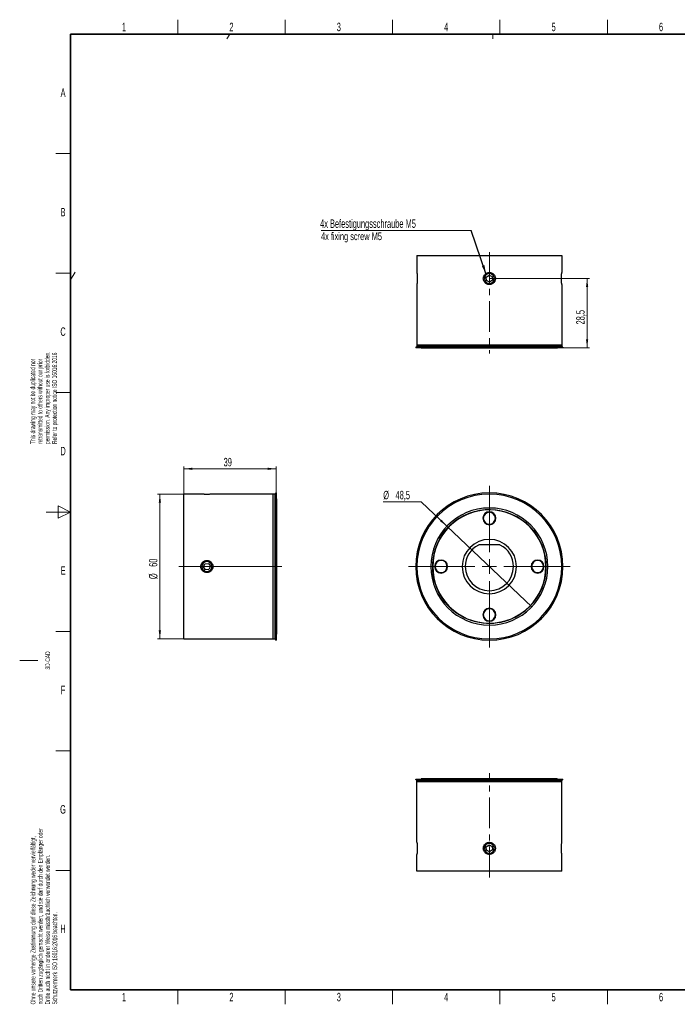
# Model space of a CAD drawing. Header units: millimetres. Extents: x 16 to 581, y 2 to 418.
# Tile 1 of 4: x 16 to 288, y 6 to 414. Entities that reach past the tile are written whole.
import ezdxf

# ---------------------------------------------------------------- set-up
doc = ezdxf.new("R2010")
doc.units = ezdxf.units.MM
doc.linetypes.add('CENTERX2', pattern=[20.32, 12.7, -2.54, 2.54, -2.54])
doc.styles.add('SLDTEXTSTYLE0', font='TXT', dxfattribs={"width": 0.605})
doc.dimstyles.new('SLDDIMSTYLE0', dxfattribs={"dimtxt": 3.5, "dimasz": 3.5, "dimexe": 0, "dimexo": 0.0625, "dimgap": 0.875, "dimtad": 0, "dimtih": 1, "dimtoh": 1, "dimrnd": 1e-09, "dimzin": 12, "dimdsep": 46, "dimtxsty": 'SLDTEXTSTYLE0', "dimblk1": 'NONE', "dimsah": 1, "dimcen": 0, "dimadec": 0, "dimazin": 3, "dimtfac": 1, "dimtmove": 0, "dimatfit": 3, "dimldrblk": 'NONE', "dimfxl": 1, "dimfrac": 2, "dimtolj": 1, "dimtzin": 12, "dimarcsym": 0})
doc.dimstyles.new('SLDDIMSTYLE1', dxfattribs={"dimtxt": 3.5, "dimasz": 3.5, "dimexe": 0, "dimexo": 0.0625, "dimgap": 0.875, "dimtad": 1, "dimrnd": 1e-09, "dimzin": 12, "dimdsep": 46, "dimtxsty": 'SLDTEXTSTYLE0', "dimsah": 1, "dimcen": 0.09, "dimadec": 0, "dimazin": 3, "dimtfac": 1, "dimtofl": 0, "dimtmove": 0, "dimatfit": 3, "dimfxl": 1, "dimfrac": 2, "dimtolj": 1, "dimtzin": 12, "dimarcsym": 0})
doc.dimstyles.new('SLDDIMSTYLE2', dxfattribs={"dimtxt": 0.18, "dimasz": 3.5, "dimexe": 0, "dimexo": 0.0625, "dimgap": 0, "dimtad": 0, "dimtih": 1, "dimtoh": 1, "dimdec": 0, "dimrnd": 1e-09, "dimzin": 0, "dimdsep": 46, "dimtxsty": 'Standard', "dimsah": 1, "dimcen": 0.09, "dimadec": 0, "dimazin": 0, "dimtfac": 3.5, "dimtdec": 0, "dimtofl": 0, "dimtmove": 0, "dimatfit": 3, "dimfxl": 1, "dimfrac": 2, "dimtolj": 1, "dimtzin": 0, "dimarcsym": 0})

# ---------------------------------------------------------------- blocks, each defined once
blk = doc.blocks.new('_D')
at = {"color": 7, "linetype": 'Continuous', "lineweight": 0}
for p, q in [((182.33, 214.25), (166.62, 214.25)), ((193.01, 204.1), (182.33, 214.25)), ((228.17, 170.7), (193.01, 204.1))]:
    blk.add_line(p, q, dxfattribs=at)
at = {"color": 7, "linetype": 'Continuous', "lineweight": 18}
blk.add_solid([(193.01, 204.1), (190.79, 206.85), (190.15, 206.18)], dxfattribs=at)
at = {"color": 7, "linetype": 'Continuous', "lineweight": 18, "char_height": 3.5, "attachment_point": 1, "style": 'SLDTEXTSTYLE0'}
for s, insert in [('%%c', (166.62, 218.76)), ('48,5', (171.72, 218.77))]:
    blk.add_mtext(s, dxfattribs=dict(at, insert=insert))
blk = doc.blocks.new('_None')
blk = doc.blocks.new('SW_CENTERMARKSYMBOL_0')
at = {"color": 0, "linetype": 'Continuous', "lineweight": 18}
for p, q in [((0, 6), (0, 33.5)), ((-6, 0), (-33.5, 0)), ((0, 0), (-3, 0)), ((0, 0), (0, 3)), ((0, 0), (0, -3)), ((0, 0), (3, 0)), ((6, 0), (33.5, 0)), ((0, -6), (0, -33.5))]:
    blk.add_line(p, q, dxfattribs=at)
blk = doc.blocks.new('_D_1')
at = {"color": 7, "linetype": 'Continuous', "lineweight": 0}
for p, q in [((84.07, 217.4), (84.07, 228.9)), ((122.27, 217.9), (122.27, 228.9)), ((122.27, 227.9), (84.07, 227.9))]:
    blk.add_line(p, q, dxfattribs=at)
at = {"color": 7, "linetype": 'Continuous', "lineweight": 18}
for points in [[(84.07, 227.9), (87.57, 227.44), (87.57, 228.36)], [(122.27, 227.9), (118.77, 228.36), (118.77, 227.44)]]:
    blk.add_solid(points, dxfattribs=at)
at = {"color": 7, "linetype": 'Continuous', "lineweight": 18, "insert": (100.49, 232.41), "char_height": 3.5, "attachment_point": 1, "style": 'SLDTEXTSTYLE0'}
blk.add_mtext('39', dxfattribs=at)
blk = doc.blocks.new('_D_2')
at = {"color": 7, "linetype": 'Continuous', "lineweight": 0}
for p, q in [((84.07, 217.4), (73.07, 217.4)), ((74.07, 217.4), (74.07, 157.4)), ((84.07, 157.4), (73.07, 157.4))]:
    blk.add_line(p, q, dxfattribs=at)
at = {"color": 7, "linetype": 'Continuous', "lineweight": 18}
for points in [[(74.07, 217.4), (73.61, 213.9), (74.53, 213.9)], [(74.07, 157.4), (74.53, 160.9), (73.61, 160.9)]]:
    blk.add_solid(points, dxfattribs=at)
at = {"color": 7, "linetype": 'Continuous', "lineweight": 18, "char_height": 3.5, "attachment_point": 1, "rotation": 90, "style": 'SLDTEXTSTYLE0'}
for s, insert in [('60', (69.55, 187.28)), ('%%c', (69.56, 182.18))]:
    blk.add_mtext(s, dxfattribs=dict(at, insert=insert))
blk = doc.blocks.new('_D_3')
at = {"color": 7, "linetype": 'Continuous', "lineweight": 0}
for p, q in [((210.59, 306.74), (252.09, 306.74)), ((251.09, 278.04), (251.09, 306.74)), ((241.09, 278.04), (252.09, 278.04))]:
    blk.add_line(p, q, dxfattribs=at)
at = {"color": 7, "linetype": 'Continuous', "lineweight": 18}
for points in [[(251.09, 306.74), (250.63, 303.24), (251.55, 303.24)], [(251.09, 278.04), (251.55, 281.54), (250.63, 281.54)]]:
    blk.add_solid(points, dxfattribs=at)
at = {"color": 7, "linetype": 'Continuous', "lineweight": 18, "insert": (246.58, 287.71), "char_height": 3.5, "attachment_point": 1, "rotation": 90, "style": 'SLDTEXTSTYLE0'}
blk.add_mtext('28,5', dxfattribs=at)
blk = doc.blocks.new('SW_NOTE_0')
at = {"color": 0, "linetype": 'Continuous', "lineweight": 0}
blk.add_line((-62.13, 0), (0, 0), dxfattribs=at)
at = {"color": 0, "linetype": 'Continuous', "lineweight": 0, "insert": (-62.59, 4.53), "char_height": 3.5, "attachment_point": 1, "style": 'SLDTEXTSTYLE0'}
blk.add_mtext('4x Befestigungsschraube M5', dxfattribs=at)

msp = doc.modelspace()

# ---------------------------------------------------------------- linework, layer by layer
at = {"color": 7, "linetype": 'Continuous', "lineweight": 18}
for p, q in [((81.5, 408), (81.5, 414)), ((126, 408), (126, 414)), ((170.5, 408), (170.5, 414)), ((215, 408), (215, 414)), ((259.5, 408), (259.5, 414)), ((101.829, 406), (103.129, 408)), ((212.028, 406), (212.028, 408)), ((37, 358.5), (31, 358.5)), ((37, 309), (31, 309)), ((39, 309.319), (37, 306.241)), ((210.421, 308.797), (210.386, 309.228)), ((210.589, 306.736), (210.472, 308.175)), ((210.589, 306.736), (210.705, 305.298)), ((210.756, 304.676), (210.791, 304.245)), ((37, 259.5), (31, 259.5)), ((37, 210), (32, 212.5)), ((32, 212.5), (32, 207.5)), ((27, 210), (37, 210)), ((32, 207.5), (37, 210)), ((195.985, 205.941), (195.583, 206.452)), ((196.047, 205.863), (195.985, 205.941)), ((84.068, 187.402), (91.068, 187.402)), ((91.508, 187.234), (91.077, 187.199)), ((93.568, 187.402), (92.13, 187.285)), ((93.568, 187.402), (95.007, 187.519)), ((95.629, 187.569), (96.06, 187.604)), ((96.068, 187.402), (121.068, 187.402)), ((121.068, 187.402), (121.668, 187.402)), ((122.068, 187.402), (121.668, 187.402)), ((122.068, 187.402), (122.268, 187.402)), ((122.468, 187.402), (122.268, 187.402)), ((180.089, 187.402), (180.589, 187.402)), ((241.089, 187.402), (240.589, 187.402)), ((225.13, 168.941), (225.192, 168.862)), ((225.192, 168.862), (225.594, 168.352)), ((37, 160.5), (31, 160.5)), ((16, 148.5), (23.5, 148.5)), ((37, 111), (31, 111)), ((210.421, 72.689), (210.386, 73.121)), ((210.589, 70.629), (210.472, 72.068)), ((210.589, 70.629), (210.705, 69.19)), ((210.756, 68.569), (210.791, 68.137)), ((37, 61.5), (31, 61.5)), ((81.5, 6), (81.5, 12)), ((126, 6), (126, 12)), ((170.5, 6), (170.5, 12)), ((215, 6), (215, 12)), ((259.5, 6), (259.5, 12))]:
    msp.add_line(p, q, dxfattribs=at)
at = {"color": 7, "linetype": 'Continuous', "lineweight": 35}
for p, q in [((37, 408), (571, 408)), ((37, 408), (37, 12)), ((37, 12), (571, 12))]:
    msp.add_line(p, q, dxfattribs=at)
at = {"color": 7, "linetype": 'Continuous', "lineweight": 25}
for p, q in [((180.589, 316.236), (180.589, 309.236)), ((180.589, 316.236), (240.589, 316.236)), ((240.589, 316.236), (240.589, 309.236)), ((209.284, 307.354), (210.472, 308.175)), ((209.401, 305.916), (209.284, 307.354)), ((210.472, 308.175), (211.776, 307.557)), ((211.893, 306.118), (210.705, 305.298)), ((211.776, 307.557), (211.893, 306.118)), ((180.589, 304.236), (180.589, 279.236)), ((210.705, 305.298), (209.401, 305.916)), ((240.589, 304.236), (240.589, 279.236)), ((180.089, 278.236), (180.089, 278.036)), ((241.089, 278.236), (180.089, 278.236)), ((241.089, 278.036), (180.089, 278.036)), ((180.589, 279.236), (180.589, 278.636)), ((180.589, 279.236), (240.589, 279.236)), ((240.589, 278.636), (180.589, 278.636)), ((182.539, 277.836), (182.389, 278.036)), ((238.639, 277.836), (182.539, 277.836)), ((238.639, 277.836), (238.789, 278.036)), ((240.589, 279.236), (240.589, 278.636)), ((241.089, 278.236), (241.089, 278.036)), ((91.068, 217.402), (84.068, 217.402)), ((84.068, 187.402), (84.068, 217.402)), ((121.068, 217.402), (96.068, 217.402)), ((121.668, 217.402), (121.068, 217.402)), ((121.068, 187.402), (121.068, 217.402)), ((121.668, 217.402), (121.668, 187.402)), ((122.268, 217.902), (122.068, 217.902)), ((122.068, 217.902), (122.068, 187.402)), ((122.068, 187.402), (122.068, 217.892)), ((122.268, 217.902), (122.268, 187.402)), ((122.468, 215.452), (122.268, 215.602)), ((122.468, 215.452), (122.468, 187.402)), ((214.76, 196.402), (206.417, 196.402)), ((92.13, 187.285), (92.748, 188.589)), ((92.748, 188.589), (94.186, 188.706)), ((94.186, 188.706), (95.007, 187.519)), ((84.068, 157.402), (84.068, 187.402)), ((92.95, 186.097), (92.13, 187.285)), ((94.389, 186.214), (92.95, 186.097)), ((95.007, 187.519), (94.389, 186.214)), ((121.068, 157.402), (121.068, 187.402)), ((121.668, 187.402), (121.668, 157.402)), ((122.068, 156.912), (122.068, 187.402)), ((122.068, 187.402), (122.068, 156.902)), ((122.268, 187.402), (122.268, 156.902)), ((122.468, 187.402), (122.468, 159.352)), ((122.268, 159.202), (122.468, 159.352)), ((84.068, 157.402), (91.068, 157.402)), ((96.068, 157.402), (121.068, 157.402)), ((121.068, 157.402), (121.668, 157.402)), ((122.068, 156.902), (122.268, 156.902)), ((180.089, 99.129), (180.089, 99.329)), ((180.089, 99.329), (241.089, 99.329)), ((180.089, 99.129), (241.089, 99.129)), ((180.589, 98.729), (240.589, 98.729)), ((180.589, 98.129), (180.589, 98.729)), ((240.589, 98.129), (180.589, 98.129)), ((180.589, 73.129), (180.589, 98.129)), ((182.539, 99.529), (182.389, 99.329)), ((182.539, 99.529), (238.639, 99.529)), ((238.639, 99.529), (238.789, 99.329)), ((240.589, 98.129), (240.589, 98.729)), ((240.589, 73.129), (240.589, 98.129)), ((241.089, 99.129), (241.089, 99.329)), ((209.284, 71.247), (210.472, 72.068)), ((209.401, 69.808), (209.284, 71.247)), ((210.705, 69.19), (209.401, 69.808)), ((210.472, 72.068), (211.776, 71.45)), ((211.893, 70.011), (210.705, 69.19)), ((211.776, 71.45), (211.893, 70.011)), ((180.589, 61.129), (180.589, 68.129)), ((240.589, 61.129), (240.589, 68.129)), ((240.589, 61.129), (180.589, 61.129))]:
    msp.add_line(p, q, dxfattribs=at)
at = {"color": 7, "linetype": 'CENTERX2', "lineweight": 18}
for p, q in [((210.589, 317.646), (210.589, 275.636)), ((81.945, 187.402), (124.668, 187.402)), ((210.589, 58.612), (210.589, 101.729))]:
    msp.add_line(p, q, dxfattribs=at)
at = {"color": 7, "linetype": 'Continuous', "lineweight": 25}
for centre, radius, start, end in [((210.589, 306.736), 2.067, 94.64556, 274.64556), ((210.589, 306.736), 2.067, 274.64556, 94.64556), ((180.099, 278.736), 0.5, 268.84469, 348.47493), ((241.078, 278.736), 0.5, 191.52507, 271.15531), ((121.568, 217.892), 0.5, 281.52507, 358.84469), ((210.589, 187.402), 30.5, 0, 180), ((210.589, 187.402), 30, 0, 180), ((210.589, 187.402), 24.25, 0, 180), ((210.589, 187.402), 23.45, 0, 180), ((210.589, 187.402), 23.5, 308.22653, 128.22653), ((210.589, 207.402), 2.7, 0, 180), ((210.589, 207.402), 2.5, 0, 180), ((210.589, 187.402), 23.5, 128.22653, 308.22653), ((210.589, 207.402), 2.7, 180, 0), ((210.589, 207.402), 2.5, 180, 0), ((210.589, 187.402), 11.25, 0, 180), ((210.589, 187.402), 10, 116.96239, 180), ((206.417, 195.602), 0.8, 90, 116.96239), ((214.76, 195.602), 0.8, 63.03761, 90), ((210.589, 187.402), 10, 0, 63.03761), ((93.568, 187.402), 2.067, 4.64556, 184.64556), ((190.589, 187.402), 2.7, 0, 180), ((190.589, 187.402), 2.5, 0, 180), ((230.589, 187.402), 2.7, 0, 180), ((230.589, 187.402), 2.5, 0, 180), ((93.568, 187.402), 2.067, 184.64556, 4.64556), ((210.589, 187.402), 30.5, 180, 0), ((210.589, 187.402), 30, 180, 0), ((210.589, 187.402), 24.25, 180, 0), ((210.589, 187.402), 23.45, 180, 0), ((190.589, 187.402), 2.7, 180, 0), ((190.589, 187.402), 2.5, 180, 0), ((210.589, 187.402), 11.25, 180, 0), ((210.589, 187.402), 10, 180, 0), ((230.589, 187.402), 2.7, 180, 0), ((230.589, 187.402), 2.5, 180, 0), ((210.589, 167.402), 2.7, 0, 180), ((210.589, 167.402), 2.7, 180, 0), ((210.589, 167.402), 2.5, 0, 180), ((210.589, 167.402), 2.5, 180, 0), ((121.568, 156.912), 0.5, 1.15531, 78.47493), ((180.099, 98.629), 0.5, 11.52507, 91.15531), ((241.078, 98.629), 0.5, 88.84469, 168.47493), ((210.589, 70.629), 2.067, 94.64556, 274.64556), ((210.589, 70.629), 2.067, 274.64556, 94.64556)]:
    msp.add_arc(centre, radius, start, end, dxfattribs=at)
at = {"color": 7, "linetype": 'Continuous', "lineweight": 18}
for start, end in [(308.22653, 128.22653), (128.22653, 308.22653)]:
    msp.add_arc((210.589, 187.402), 23.6, start, end, dxfattribs=at)
at = {"color": 7, "linetype": 'Continuous', "lineweight": 25}
for points, knots in [([(180.589, 309.236), (180.589, 309.235), (180.589, 309.233), (180.59, 309.217), (180.593, 309.186), (180.597, 309.133), (180.606, 309.022), (180.62, 308.828), (180.641, 308.516), (180.661, 308.135), (180.679, 307.7), (180.69, 307.228), (180.694, 306.736), (180.69, 306.246), (180.679, 305.773), (180.661, 305.339), (180.641, 304.958), (180.62, 304.645), (180.606, 304.451), (180.597, 304.34), (180.592, 304.281), (180.589, 304.243), (180.589, 304.239), (180.589, 304.236)], [0, 0, 0, 0, 0.0208537, 0.0416652, 0.062524, 0.0938613, 0.1252111, 0.1875003, 0.2501468, 0.312482, 0.3750227, 0.4375553, 0.499893, 0.5625366, 0.6248238, 0.6874396, 0.7498696, 0.8123117, 0.8749168, 0.9060965, 0.9372763, 0.9686379, 1, 1, 1, 1]), ([(210.589, 304.236), (210.534, 304.237), (210.425, 304.239), (210.263, 304.256), (210.075, 304.287), (209.862, 304.34), (209.554, 304.45), (209.191, 304.644), (208.81, 304.957), (208.497, 305.337), (208.265, 305.772), (208.121, 306.243), (208.072, 306.735), (208.12, 307.226), (208.263, 307.697), (208.495, 308.133), (208.808, 308.514), (209.188, 308.827), (209.55, 309.021), (209.859, 309.132), (210.097, 309.191), (210.342, 309.229), (210.506, 309.234), (210.589, 309.236)], [0, 0, 0, 0, 0.0208122, 0.0415825, 0.0623998, 0.0937018, 0.1250162, 0.1875333, 0.2498672, 0.3124966, 0.3747619, 0.437366, 0.4997577, 0.5622043, 0.6247896, 0.6870722, 0.7497076, 0.8120148, 0.8745586, 0.9057479, 0.9370591, 0.9685884, 1, 1, 1, 1]), ([(210.589, 309.236), (210.643, 309.235), (210.752, 309.233), (210.915, 309.217), (211.103, 309.186), (211.316, 309.133), (211.624, 309.022), (211.987, 308.828), (212.367, 308.516), (212.68, 308.135), (212.913, 307.7), (213.056, 307.228), (213.105, 306.736), (213.056, 306.246), (212.913, 305.773), (212.681, 305.339), (212.368, 304.958), (211.987, 304.645), (211.624, 304.451), (211.316, 304.34), (211.078, 304.281), (210.835, 304.243), (210.671, 304.239), (210.589, 304.236)], [0, 0, 0, 0, 0.0208537, 0.0416652, 0.062524, 0.0938613, 0.1252111, 0.1875003, 0.2501468, 0.312482, 0.3750227, 0.4375553, 0.499893, 0.5625366, 0.6248238, 0.6874396, 0.7498696, 0.8123117, 0.8749168, 0.9060965, 0.9372763, 0.9686379, 1, 1, 1, 1]), ([(240.589, 304.236), (240.588, 304.237), (240.588, 304.239), (240.587, 304.256), (240.584, 304.287), (240.58, 304.34), (240.571, 304.45), (240.557, 304.644), (240.536, 304.957), (240.516, 305.337), (240.499, 305.772), (240.487, 306.243), (240.483, 306.735), (240.487, 307.226), (240.498, 307.697), (240.516, 308.133), (240.536, 308.514), (240.557, 308.827), (240.571, 309.021), (240.58, 309.132), (240.585, 309.191), (240.588, 309.229), (240.588, 309.234), (240.589, 309.236)], [0, 0, 0, 0, 0.0208122, 0.0415825, 0.0623998, 0.0937018, 0.1250162, 0.1875333, 0.2498672, 0.3124966, 0.3747619, 0.437366, 0.4997577, 0.5622043, 0.6247896, 0.6870722, 0.7497076, 0.8120148, 0.8745586, 0.9057479, 0.9370591, 0.9685884, 1, 1, 1, 1]), ([(96.068, 217.402), (96.067, 217.402), (96.065, 217.402), (96.049, 217.4), (96.018, 217.398), (95.964, 217.393), (95.854, 217.385), (95.66, 217.37), (95.348, 217.35), (94.966, 217.329), (94.532, 217.312), (94.06, 217.3), (93.568, 217.296), (93.078, 217.3), (92.605, 217.312), (92.171, 217.329), (91.79, 217.35), (91.477, 217.37), (91.283, 217.385), (91.172, 217.393), (91.113, 217.398), (91.075, 217.401), (91.071, 217.402), (91.068, 217.402)], [0, 0, 0, 0, 0.0208537, 0.0416652, 0.062524, 0.0938613, 0.1252111, 0.1875003, 0.2501468, 0.312482, 0.3750227, 0.4375553, 0.499893, 0.5625366, 0.6248238, 0.6874396, 0.7498696, 0.8123117, 0.8749168, 0.9060965, 0.9372763, 0.9686379, 1, 1, 1, 1]), ([(91.068, 187.402), (91.069, 187.456), (91.071, 187.565), (91.088, 187.728), (91.119, 187.917), (91.172, 188.129), (91.283, 188.437), (91.476, 188.8), (91.789, 189.181), (92.17, 189.494), (92.605, 189.726), (93.077, 189.869), (93.568, 189.918), (94.059, 189.87), (94.531, 189.726), (94.966, 189.494), (95.347, 189.181), (95.66, 188.8), (95.854, 188.437), (95.964, 188.129), (96.024, 187.891), (96.061, 187.648), (96.066, 187.484), (96.068, 187.402)], [0, 0, 0, 0, 0.0208537, 0.0416652, 0.062524, 0.0938613, 0.1252111, 0.1875003, 0.2501468, 0.312482, 0.3750227, 0.4375553, 0.499893, 0.5625366, 0.6248238, 0.6874396, 0.7498696, 0.8123117, 0.8749168, 0.9060965, 0.9372763, 0.9686379, 1, 1, 1, 1]), ([(96.068, 187.402), (96.067, 187.347), (96.065, 187.239), (96.049, 187.076), (96.018, 186.888), (95.965, 186.676), (95.854, 186.367), (95.661, 186.005), (95.348, 185.623), (94.968, 185.311), (94.533, 185.078), (94.061, 184.934), (93.57, 184.886), (93.079, 184.934), (92.607, 185.076), (92.172, 185.309), (91.791, 185.621), (91.478, 186.002), (91.284, 186.364), (91.173, 186.672), (91.113, 186.911), (91.075, 187.155), (91.071, 187.32), (91.068, 187.402)], [0, 0, 0, 0, 0.0208122, 0.0415825, 0.0623998, 0.0937018, 0.1250162, 0.1875333, 0.2498672, 0.3124966, 0.3747619, 0.437366, 0.4997577, 0.5622043, 0.6247896, 0.6870722, 0.7497076, 0.8120148, 0.8745586, 0.9057479, 0.9370591, 0.9685884, 1, 1, 1, 1]), ([(91.068, 157.402), (91.069, 157.402), (91.071, 157.402), (91.088, 157.403), (91.119, 157.406), (91.172, 157.41), (91.283, 157.419), (91.476, 157.433), (91.789, 157.454), (92.17, 157.474), (92.605, 157.492), (93.077, 157.503), (93.568, 157.508), (94.059, 157.503), (94.531, 157.492), (94.966, 157.474), (95.347, 157.454), (95.66, 157.433), (95.854, 157.419), (95.964, 157.41), (96.024, 157.405), (96.061, 157.402), (96.066, 157.402), (96.068, 157.402)], [0, 0, 0, 0, 0.0208537, 0.0416652, 0.062524, 0.0938613, 0.1252111, 0.1875003, 0.2501468, 0.312482, 0.3750227, 0.4375553, 0.499893, 0.5625366, 0.6248238, 0.6874396, 0.7498696, 0.8123117, 0.8749168, 0.9060965, 0.9372763, 0.9686379, 1, 1, 1, 1]), ([(180.589, 73.129), (180.589, 73.128), (180.589, 73.126), (180.59, 73.109), (180.593, 73.079), (180.597, 73.026), (180.606, 72.915), (180.62, 72.722), (180.641, 72.409), (180.661, 72.028), (180.678, 71.593), (180.69, 71.122), (180.694, 70.631), (180.69, 70.14), (180.679, 69.668), (180.661, 69.233), (180.641, 68.852), (180.62, 68.539), (180.606, 68.345), (180.597, 68.234), (180.592, 68.174), (180.589, 68.136), (180.589, 68.131), (180.589, 68.129)], [0, 0, 0, 0, 0.0208122, 0.0415825, 0.0623998, 0.0937018, 0.1250162, 0.1875333, 0.2498672, 0.3124966, 0.3747619, 0.437366, 0.4997577, 0.5622043, 0.6247896, 0.6870722, 0.7497076, 0.8120148, 0.8745586, 0.9057479, 0.9370591, 0.9685884, 1, 1, 1, 1]), ([(210.589, 68.129), (210.534, 68.13), (210.425, 68.132), (210.263, 68.149), (210.075, 68.18), (209.862, 68.233), (209.554, 68.343), (209.191, 68.537), (208.81, 68.849), (208.497, 69.23), (208.265, 69.665), (208.121, 70.136), (208.072, 70.627), (208.12, 71.118), (208.263, 71.59), (208.495, 72.025), (208.808, 72.406), (209.188, 72.72), (209.55, 72.914), (209.859, 73.024), (210.097, 73.084), (210.342, 73.122), (210.506, 73.127), (210.589, 73.129)], [0, 0, 0, 0, 0.0208122, 0.0415825, 0.0623998, 0.0937018, 0.1250162, 0.1875333, 0.2498672, 0.3124966, 0.3747619, 0.437366, 0.4997577, 0.5622043, 0.6247896, 0.6870722, 0.7497076, 0.8120148, 0.8745586, 0.9057479, 0.9370591, 0.9685884, 1, 1, 1, 1]), ([(210.589, 73.129), (210.643, 73.128), (210.752, 73.126), (210.915, 73.109), (211.103, 73.078), (211.316, 73.025), (211.624, 72.915), (211.987, 72.721), (212.367, 72.408), (212.68, 72.027), (212.913, 71.592), (213.056, 71.12), (213.105, 70.629), (213.056, 70.138), (212.913, 69.666), (212.681, 69.231), (212.368, 68.85), (211.987, 68.537), (211.624, 68.343), (211.316, 68.233), (211.078, 68.174), (210.835, 68.136), (210.671, 68.131), (210.589, 68.129)], [0, 0, 0, 0, 0.0208537, 0.0416652, 0.062524, 0.0938613, 0.1252111, 0.1875003, 0.2501468, 0.312482, 0.3750227, 0.4375553, 0.499893, 0.5625366, 0.6248238, 0.6874396, 0.7498696, 0.8123117, 0.8749168, 0.9060965, 0.9372763, 0.9686379, 1, 1, 1, 1]), ([(240.589, 68.129), (240.588, 68.13), (240.588, 68.132), (240.587, 68.149), (240.584, 68.18), (240.58, 68.233), (240.571, 68.343), (240.557, 68.537), (240.536, 68.85), (240.516, 69.231), (240.499, 69.666), (240.487, 70.138), (240.483, 70.629), (240.487, 71.12), (240.499, 71.592), (240.516, 72.027), (240.536, 72.408), (240.557, 72.721), (240.571, 72.915), (240.58, 73.025), (240.585, 73.084), (240.588, 73.122), (240.588, 73.127), (240.589, 73.129)], [0, 0, 0, 0, 0.0208537, 0.0416652, 0.062524, 0.0938613, 0.1252111, 0.1875003, 0.2501468, 0.312482, 0.3750227, 0.4375553, 0.499893, 0.5625366, 0.6248238, 0.6874396, 0.7498696, 0.8123117, 0.8749168, 0.9060965, 0.9372763, 0.9686379, 1, 1, 1, 1])]:
    msp.add_open_spline(points, degree=3, knots=knots, dxfattribs=at)

# ---------------------------------------------------------------- block references
at = {"color": 7, "linetype": 'Continuous', "lineweight": 0}
for name, p in [('SW_NOTE_0', (203.048, 326.708)), ('SW_CENTERMARKSYMBOL_0', (210.589, 187.402))]:
    msp.add_blockref(name, p, dxfattribs=at)

# ---------------------------------------------------------------- texts
at = {"color": 7, "linetype": 'Continuous', "lineweight": 0, "style": 'SLDTEXTSTYLE0'}
for s, insert, char_height, attachment_point in [('1', (59.228, 412.743), 3.5, 2), ('2', (103.728, 412.743), 3.5, 2), ('3', (148.228, 412.743), 3.5, 2), ('4', (192.728, 412.743), 3.5, 2), ('5', (237.228, 412.743), 3.5, 2), ('6', (281.728, 412.743), 3.5, 2), ('A', (33.982, 385.501), 3.5, 2), ('B', (33.982, 336.001), 3.5, 2), ('4x fixing screw M5', (140.833, 325.834), 3.175, 1), ('C', (33.96, 286.501), 3.5, 2), ('D', (33.96, 237.001), 3.5, 2), ('E', (33.982, 187.501), 3.5, 2), ('F', (33.954, 138.001), 3.5, 2), ('G', (33.935, 88.501), 3.5, 2), ('H', (33.96, 39.001), 3.5, 2), ('1', (59.228, 10.743), 3.5, 2), ('2', (103.728, 10.743), 3.5, 2), ('3', (148.228, 10.743), 3.5, 2), ('4', (192.728, 10.743), 3.5, 2), ('5', (237.228, 10.743), 3.5, 2), ('6', (281.728, 10.743), 3.5, 2)]:
    msp.add_mtext(s, dxfattribs=dict(at, insert=insert, char_height=char_height, attachment_point=attachment_point))
at = {"color": 7, "linetype": 'Continuous', "lineweight": 0, "char_height": 2, "attachment_point": 1, "rotation": 90, "style": 'SLDTEXTSTYLE0'}
for s, insert in [('retransmitted to others without our prior', (23.421, 238.173)), ('permission. Any improper use is forbidden.', (26.421, 238.173)), ('Refer to protection notice ISO 16016:2016', (29.421, 238.173)), ('This drawing may not be duplicated nor', (20.421, 238.173)), ('3D-CAD', (26.592, 144.708)), ('noch Dritten zugänglich gemacht werden, und sie darf durch den Empfänger oder', (23.528, 5.947)), ('Ohne unsere vorherige Zustimmung darf diese Zeichnung weder vervielfältigt,', (20.528, 5.947)), ('Dritte auch nicht in anderer Weise missbräuchlich verwendet werden.', (26.528, 5.947)), ('Schutzvermerk ISO 16016:2016 beachten.', (29.528, 5.947))]:
    msp.add_mtext(s, dxfattribs=dict(at, insert=insert))

# ---------------------------------------------------------------- dimensions: what is measured, and where the dimension line sits
at = {"color": 7, "linetype": 'Continuous', "lineweight": 18}
dim = msp.add_linear_dim(base=(251.089, 306.736), p1=(241.089, 278.036), p2=(210.589, 306.736), angle=90, dimstyle='SLDDIMSTYLE1', dxfattribs=at)
dim.commit()
dim.dimension.update_dxf_attribs({"geometry": '_D_3', "text_midpoint": (251.089, 292.386), "dimtype": 160})
dim = msp.add_linear_dim(base=(84.068, 227.902), p1=(122.268, 217.902), p2=(84.068, 217.402), dimstyle='SLDDIMSTYLE1', dxfattribs=at)
dim.commit()
dim.dimension.update_dxf_attribs({"geometry": '_D_1', "text_midpoint": (103.168, 227.902), "dimtype": 160})
dim = msp.add_linear_dim(base=(74.068, 157.402), p1=(84.068, 217.402), p2=(84.068, 157.402), angle=90, text='%%c<>', dimstyle='SLDDIMSTYLE1', dxfattribs=at)
dim.commit()
dim.dimension.update_dxf_attribs({"geometry": '_D_2', "text_midpoint": (74.068, 187.402), "dimtype": 160})
dim = msp.add_diameter_dim_2p(p1=(228.171, 170.701), p2=(193.006, 204.103), dimstyle='SLDDIMSTYLE0', dxfattribs=at)
dim.commit()
dim.dimension.update_dxf_attribs({"geometry": '_D', "text_midpoint": (173.846, 217.018), "dimtype": 163})

# ---------------------------------------------------------------- leaders
at = {"color": 7, "linetype": 'Continuous', "lineweight": 0}
msp.add_leader([(209.152, 308.782), (203.048, 326.708)], dimstyle='SLDDIMSTYLE2', dxfattribs=at)

doc.saveas('drawing.dxf')
